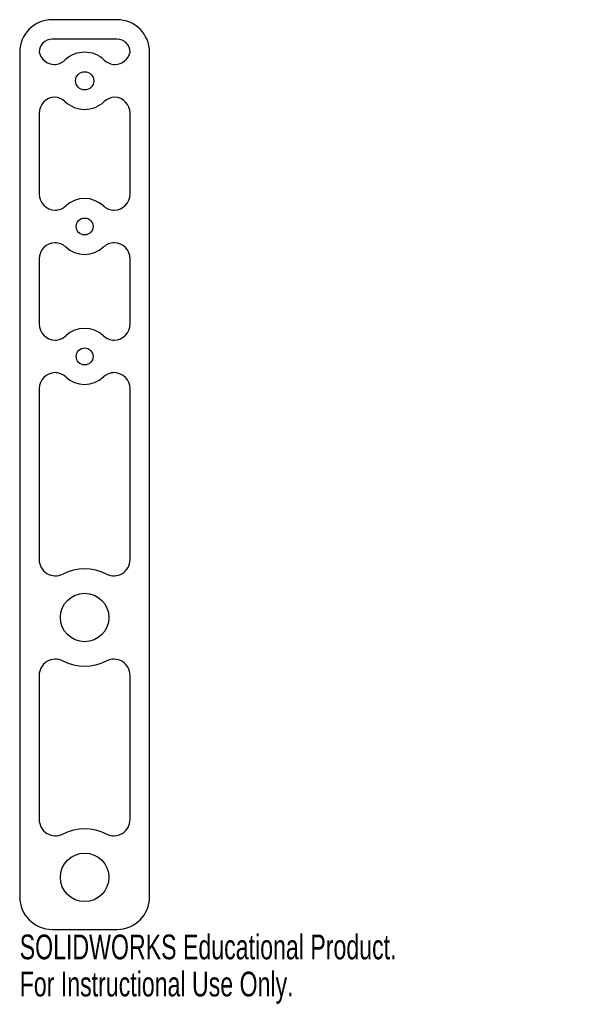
# Model space of a CAD drawing. Header units: inches. Extents: x -0.5 to 3.75, y -4.08 to 3.5.
import ezdxf

# ---------------------------------------------------------------- set-up
doc = ezdxf.new("R2010")
doc.units = ezdxf.units.IN
doc.header["$MEASUREMENT"] = 0
doc.styles.add('SLDTEXTSTYLE0', font='TXT', dxfattribs={"width": 0.7})

msp = doc.modelspace()

# ---------------------------------------------------------------- linework, layer by layer
at = {"color": 7, "linetype": 'Continuous', "lineweight": 25}
for p, q in [((0.25, 3.5), (-0.25, 3.5)), ((0.25, 3.35), (-0.25, 3.35)), ((-0.5, 3.25), (-0.5, -3.25)), ((0.5, -3.25), (0.5, 3.25)), ((-0.35, 2.7797), (-0.35, 2.159)), ((0.35, 2.159), (0.35, 2.7797)), ((-0.35, 1.659), (-0.35, 1.159)), ((0.35, 1.159), (0.35, 1.659)), ((-0.35, 0.659), (-0.35, -0.6546)), ((0.35, -0.6546), (0.35, 0.659)), ((-0.35, -1.5454), (-0.35, -2.6546)), ((0.35, -2.6546), (0.35, -1.5454)), ((-0.25, -3.5), (0.25, -3.5))]:
    msp.add_line(p, q, dxfattribs=at)
for centre, radius in [((0, 3.0297), 0.07), ((0, 1.909), 0.065), ((0, 0.909), 0.065), ((0, -1.1), 0.1865), ((0, -3.1), 0.1865)]:
    msp.add_circle(centre, radius, dxfattribs=at)
for centre, radius, start, end in [((-0.25, 3.25), 0.25, 90, 180), ((0.25, 3.25), 0.25, 0, 90), ((-0.25, 3.25), 0.1, 90, 180), ((0.25, 3.25), 0.1, 0, 90), ((-0.2286, 3.2797), 0.125, 193.74984, 267.89844), ((-0.2377, 3.2797), 0.125, 272.10156, 313.56128), ((0, 3.0297), 0.22, 46.43872, 133.56128), ((0.2377, 3.2797), 0.125, 226.43872, 267.89844), ((0.2286, 3.2797), 0.125, 272.10156, 346.25016), ((-0.225, 2.7797), 0.125, 92.92332, 180), ((-0.2377, 2.7797), 0.125, 46.43872, 87.07668), ((0.2377, 2.7797), 0.125, 92.92332, 133.56128), ((0.225, 2.7797), 0.125, 0, 87.07668), ((0, 3.0297), 0.22, 226.43872, 313.56128), ((-0.225, 2.159), 0.125, 180, 268.75444), ((0, 1.909), 0.215, 47.33207, 132.66793), ((0.225, 2.159), 0.125, 271.24556, 0), ((-0.2304, 2.159), 0.125, 271.24556, 312.66793), ((0.2304, 2.159), 0.125, 227.33207, 268.75444), ((-0.225, 1.659), 0.125, 91.24556, 180), ((-0.2304, 1.659), 0.125, 47.33207, 88.75444), ((0, 1.909), 0.215, 227.33207, 312.66793), ((0.2304, 1.659), 0.125, 91.24556, 132.66793), ((0.225, 1.659), 0.125, 0, 88.75444), ((-0.225, 1.159), 0.125, 180, 268.75444), ((0.225, 1.159), 0.125, 271.24556, 0), ((-0.2304, 1.159), 0.125, 271.24556, 312.66793), ((0, 0.909), 0.215, 47.33207, 132.66793), ((0.2304, 1.159), 0.125, 227.33207, 268.75444), ((-0.225, 0.659), 0.125, 91.24556, 180), ((-0.2304, 0.659), 0.125, 47.33207, 88.75444), ((0.2304, 0.659), 0.125, 91.24556, 132.66793), ((0.225, 0.659), 0.125, 0, 88.75444), ((0, 0.909), 0.215, 227.33207, 312.66793), ((-0.225, -0.6546), 0.125, 180, 296.80156), ((0.225, -0.6546), 0.125, 243.19844, 0), ((0, -1.1), 0.374, 63.19844, 116.80156), ((-0.225, -1.5454), 0.125, 63.19844, 180), ((0, -1.1), 0.374, 243.19844, 296.80156), ((0.225, -1.5454), 0.125, 0, 116.80156), ((-0.225, -2.6546), 0.125, 180, 296.80156), ((0, -3.1), 0.374, 63.19844, 116.80156), ((0.225, -2.6546), 0.125, 243.19844, 0), ((-0.25, -3.25), 0.25, 180, 270), ((0.25, -3.25), 0.25, 270, 0)]:
    msp.add_arc(centre, radius, start, end, dxfattribs=at)

# ---------------------------------------------------------------- texts
at = {"color": 7, "linetype": 'Continuous', "char_height": 0.1903, "attachment_point": 1, "style": 'SLDTEXTSTYLE0'}
for s, insert in [('SOLIDWORKS Educational Product.', (-0.5, -3.5401)), ('For Instructional Use Only.', (-0.5, -3.8256))]:
    msp.add_mtext(s, dxfattribs=dict(at, insert=insert))

doc.saveas('drawing.dxf')
